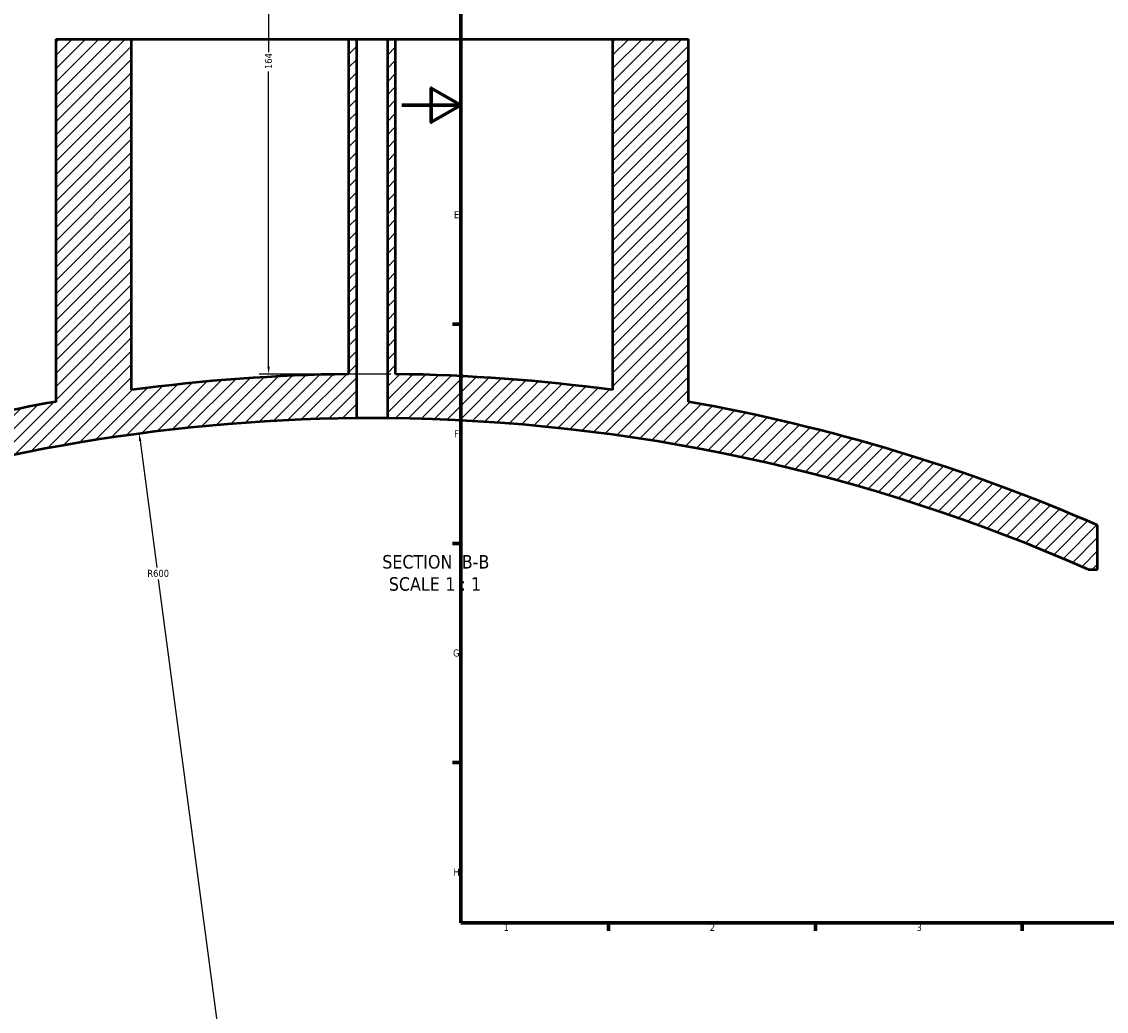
# Model space of a CAD drawing. Header units: millimetres. Extents: x -604 to 1145, y -409 to 894.
# Tile 3 of 11: x -129 to 239, y -10 to 325. Entities that reach past the tile are written whole.
import ezdxf

# ---------------------------------------------------------------- set-up
doc = ezdxf.new("R2010")
doc.units = ezdxf.units.MM
for name, color, linetype, lineweight in [('Border (ANSI)', 7, 'Continuous', 70), ('Dimension (ANSI)', 7, 'Continuous', 25), ('Hatch (ANSI)', 7, 'Continuous', 18), ('Symbol (ANSI)', 7, 'Continuous', 25), ('Visible (ANSI)', 7, 'Continuous', 50)]:
    doc.layers.add(name, color=color, linetype=linetype, lineweight=lineweight)
doc.styles.add('Label Text (ANSI)', font='tahoma.ttf')
doc.styles.add('Note Text (ANSI)', font='tahoma.ttf')
doc.dimstyles.new('Default - mm (ANSI)', dxfattribs={"dimtxt": 2.399999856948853, "dimasz": 2.5, "dimexe": 3.175, "dimexo": 1.6002, "dimgap": 0.7999999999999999, "dimtad": 0, "dimtoh": 1, "dimdec": 0, "dimrnd": 1e-08, "dimzin": 4, "dimdsep": 46, "dimtxsty": 'Note Text (ANSI)', "dimcen": 0.09, "dimdle": 10, "dimclrd": 256, "dimclre": 256, "dimclrt": 5, "dimadec": 1, "dimazin": 1, "dimtfac": 1.270000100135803, "dimtofl": 0, "dimtmove": 0, "dimatfit": 3, "dimfxl": 1, "dimtolj": 1, "dimtzin": 4, "dimlwd": -1, "dimlwe": -1, "dimarcsym": 0})

# ---------------------------------------------------------------- blocks, each defined once
blk = doc.blocks.new('Borders Default Border')
at = {"layer": 'Border (ANSI)'}
for p, q in [((20, 222.7499961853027), (17.20000028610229, 222.7499961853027)), ((20, 148.5000038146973), (17.20000028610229, 148.5000038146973)), ((20, 74.25000190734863), (17.20000028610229, 74.25000190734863)), ((70.08333206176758, 20), (70.08333206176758, 17.20000028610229)), ((140.1666641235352, 20), (140.1666641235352, 17.20000028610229)), ((210.2499961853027, 20), (210.2499961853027, 17.20000028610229))]:
    blk.add_line(p, q, dxfattribs=at)
at = {"layer": 'Border (ANSI)', "flags": 128}
for points in [[(20, 20), (20, 574.0000152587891), (820.9999847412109, 574.0000152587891), (820.9999847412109, 20), (20, 20)], [(0, 297.0000076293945), (20, 297.0000076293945), (10, 302.773494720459), (10, 291.2265014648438), (20, 297.0000076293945)]]:
    blk.add_lwpolyline(points, dxfattribs=at)
at = {"layer": 'Border (ANSI)', "color": 5, "true_color": 0x0000ff, "char_height": 2.39999994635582, "attachment_point": 7, "style": 'Note Text (ANSI)'}
for s, insert in [('E', (17.71423082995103, 258.6750000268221)), ('F', (17.77938474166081, 184.4250000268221)), ('G', (17.40381752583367, 110.1283225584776)), ('H', (17.52557601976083, 35.92500002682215)), ('1', (34.50022139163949, 17.20000005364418)), ('2', (104.39731425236, 17.20000005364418)), ('3', (174.4614475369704, 17.1494327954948))]:
    blk.add_mtext(s, dxfattribs=dict(at, insert=insert))
blk = doc.blocks.new('*D12')
at = {"layer": 'Defpoints', "color": 0, "transparency": 16777216}
for p in [(-78.45785921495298, 369.7348524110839), (-45.10844277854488, 205.8750246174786), (-2.054882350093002, 205.8750246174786)]:
    blk.add_point(p, dxfattribs=at)
at = {"layer": 'Dimension (ANSI)', "transparency": 16777216}
for p, q in [((-76.85765921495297, 369.7348524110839), (-41.93344277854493, 369.7348524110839)), ((-45.10844277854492, 367.2348524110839), (-45.10844277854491, 314.988619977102)), ((-45.10844277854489, 208.3750246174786), (-45.10844277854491, 308.4290501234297)), ((-3.655082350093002, 205.8750246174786), (-48.28344277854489, 205.8750246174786))]:
    blk.add_line(p, q, dxfattribs=at)
for points in [[(-45.52510944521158, 367.2348524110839), (-44.69177611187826, 367.2348524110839), (-45.10844277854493, 369.7348524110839)], [(-45.52510944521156, 208.3750246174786), (-44.69177611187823, 208.3750246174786), (-45.10844277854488, 205.8750246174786)]]:
    blk.add_solid(points, dxfattribs=at)
at = {"layer": 'Dimension (ANSI)', "color": 5, "transparency": 16777216, "insert": (-46.35599138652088, 309.2290501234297), "char_height": 2.399999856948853, "attachment_point": 1, "rotation": 90, "style": 'Note Text (ANSI)'}
blk.add_mtext('\\A1;164', dxfattribs=at)
blk = doc.blocks.new('*D13')
at = {"layer": 'Defpoints', "color": 0, "transparency": 16777216}
for p in [(-88.97222276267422, 185.7144611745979), (-10.05488235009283, -409.0729406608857)]:
    blk.add_point(p, dxfattribs=at)
at = {"layer": 'Dimension (ANSI)', "transparency": 16777216}
for p, q in [((-88.64340051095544, 183.2361803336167), (-82.95514506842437, 140.3647067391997)), ((-10.05488235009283, -409.0729406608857), (-82.41137332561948, 136.2663858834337))]:
    blk.add_line(p, q, dxfattribs=at)
blk.add_solid([(-88.23035370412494, 183.2909840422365), (-89.05644731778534, 183.1813766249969), (-88.97222276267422, 185.7144611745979)], dxfattribs=at)
at = {"layer": 'Dimension (ANSI)', "color": 5, "transparency": 16777216, "insert": (-86.22200980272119, 139.5647067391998), "char_height": 2.399999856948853, "attachment_point": 1, "style": 'Note Text (ANSI)'}
blk.add_mtext('\\A1;R600', dxfattribs=at)

msp = doc.modelspace()

# ---------------------------------------------------------------- hatches: boundary and pattern name
at = {"layer": 'Hatch (ANSI)'}
h = msp.add_hatch(dxfattribs=at)
h.set_pattern_fill('ANSI31', color=256, scale=25.4, style=0)
h.set_pattern_definition([(45, (0, 0), (-2.245064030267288, 2.245064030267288), [])])
edge = h.paths.add_edge_path()
edge.add_line((71.44511764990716, 319.4095720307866), (71.44511764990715, 200.5029364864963))
edge.add_ellipse((-10.05488235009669, -409.0729406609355), major_axis=(-609.575877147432, 81.50000000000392), ratio=1, start_angle=270, end_angle=276.8699246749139)
edge.add_line((-2.054882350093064, 205.8750246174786), (-2.054882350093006, 319.4095720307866))
edge.add_line((-2.054882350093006, 319.4095720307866), (-4.854882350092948, 319.4095720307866))
edge.add_line((-4.854882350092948, 319.4095720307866), (-4.854882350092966, 190.9045255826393))
edge.add_ellipse((-10.05488235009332, -409.0729406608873), major_axis=(599.9774662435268, -5.200000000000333), ratio=1, start_angle=66.63664219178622, end_angle=90, ccw=False)
edge.add_line((232.6463538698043, 139.6493114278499), (235.7951176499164, 139.6493114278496))
edge.add_line((235.7951176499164, 139.6493114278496), (235.7951176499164, 154.6493114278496))
edge.add_ellipse((-10.05488235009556, -409.0729406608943), major_axis=(-563.7222520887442, 245.8500000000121), ratio=1, start_angle=270, end_angle=283.524486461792)
edge.add_line((97.14511764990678, 196.5120327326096), (97.14511764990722, 319.4095720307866))
edge.add_line((97.14511764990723, 319.4095720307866), (71.44511764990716, 319.4095720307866))
edge = h.paths.add_edge_path()
edge.add_line((-91.55488235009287, 200.5029364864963), (-91.55488235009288, 319.4095720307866))
edge.add_line((-91.55488235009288, 319.4095720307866), (-117.254882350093, 319.4095720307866))
edge.add_line((-117.254882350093, 319.4095720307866), (-117.254882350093, 196.5120327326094))
edge.add_ellipse((-10.05488235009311, -409.0729406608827), major_axis=(-605.5849733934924, -107.1999999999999), ratio=1, start_angle=270, end_angle=279.0527794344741)
edge.add_line((-211.2048823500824, 172.10145442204), (-211.2048823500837, 156.2045818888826))
edge.add_ellipse((-10.05488235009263, -409.0729406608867), major_axis=(565.2775225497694, 201.1499999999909), ratio=1, start_angle=70.90882861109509, end_angle=90, ccw=False)
edge.add_line((-15.25488235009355, 190.9045255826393), (-15.25488235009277, 319.4095720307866))
edge.add_line((-15.25488235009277, 319.4095720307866), (-18.05488235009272, 319.4095720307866))
edge.add_line((-18.05488235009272, 319.4095720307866), (-18.05488235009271, 205.8750246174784))
edge.add_ellipse((-10.05488235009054, -409.0729406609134), major_axis=(-614.947965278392, -8.000000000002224), ratio=1, start_angle=270, end_angle=276.8699246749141)

# ---------------------------------------------------------------- linework, layer by layer
at = {"layer": 'Visible (ANSI)'}
for p, q in [((-117.254882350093, 319.4095720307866), (-91.55488235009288, 319.4095720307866)), ((-117.254882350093, 319.4095720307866), (-117.254882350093, 196.5120327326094)), ((-91.55488235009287, 200.5029364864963), (-91.55488235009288, 319.4095720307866)), ((-91.55488235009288, 319.4095720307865), (-18.05488235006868, 319.4095720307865)), ((-18.05488235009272, 319.4095720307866), (-15.25488235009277, 319.4095720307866)), ((-18.05488235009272, 319.4095720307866), (-18.05488235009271, 205.8750246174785)), ((-15.25488235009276, 190.9045255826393), (-15.25488235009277, 319.4095720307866)), ((-15.25488235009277, 319.4095720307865), (-4.854882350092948, 319.4095720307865)), ((-4.854882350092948, 319.4095720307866), (-2.054882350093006, 319.4095720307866)), ((-4.854882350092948, 319.4095720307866), (-4.854882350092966, 190.9045255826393)), ((-2.054882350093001, 205.8750246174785), (-2.054882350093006, 319.4095720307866)), ((-2.054882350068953, 319.4095720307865), (71.44511764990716, 319.4095720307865)), ((71.44511764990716, 319.4095720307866), (71.44511764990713, 200.5029364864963)), ((71.44511764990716, 319.4095720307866), (97.14511764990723, 319.4095720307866)), ((97.14511764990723, 196.5120327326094), (97.14511764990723, 319.4095720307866)), ((235.7951176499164, 139.6493114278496), (235.7951176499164, 154.6493114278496)), ((232.6463538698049, 139.6493114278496), (235.7951176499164, 139.6493114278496))]:
    msp.add_line(p, q, dxfattribs=at)
for centre, radius, start, end in [((-10.05488235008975, -409.0729406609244), 615.0000000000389, 90.74533197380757, 97.61525664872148), ((-10.05488235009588, -409.0729406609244), 615.0000000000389, 82.38474335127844, 89.25466802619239), ((-10.05488235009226, -409.0729406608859), 615.0000000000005, 100.0384453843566, 109.0912248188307), ((-10.05488235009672, -409.0729406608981), 615.0000000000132, 66.43706815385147, 79.96155461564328), ((-10.05488235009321, -409.0729406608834), 599.9999999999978, 90.49656963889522, 109.5877410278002), ((-10.05488235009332, -409.0729406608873), 600.0000000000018, 66.14007255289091, 89.50343036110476)]:
    msp.add_arc(centre, radius, start, end, dxfattribs=at)
msp.add_open_spline([(-4.854882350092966, 190.9045255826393), (-4.854882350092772, 190.9045255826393), (-4.985370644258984, 190.9057010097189), (-5.516050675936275, 190.9099502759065), (-5.916242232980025, 190.9129631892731), (-6.839611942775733, 190.9186219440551), (-7.424338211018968, 190.9216348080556), (-8.705509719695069, 190.9258839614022), (-9.401955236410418, 190.9270593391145), (-10.70780946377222, 190.9270593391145), (-11.40425498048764, 190.9258839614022), (-12.68542648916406, 190.9216348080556), (-13.27015275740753, 190.9186219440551), (-14.19352246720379, 190.9129631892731), (-14.59371402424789, 190.9099502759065), (-15.12439405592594, 190.9057010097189), (-15.25488235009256, 190.9045255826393), (-15.25488235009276, 190.9045255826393)], degree=3, knots=[0, 0, 0, 0, 0.1958781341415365, 0.1958781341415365, 0.3917562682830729, 0.3917562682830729, 0.587634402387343, 0.587634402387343, 0.7835125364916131, 0.7835125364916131, 0.9793906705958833, 0.9793906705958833, 1.175268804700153, 1.175268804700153, 1.37114693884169, 1.37114693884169, 1.567025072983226, 1.567025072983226, 1.567025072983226, 1.567025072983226], dxfattribs=at)

# ---------------------------------------------------------------- block references
msp.add_blockref('Borders Default Border', (0, 0))

# ---------------------------------------------------------------- texts
at = {"layer": 'Symbol (ANSI)', "char_height": 4.571999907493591, "attachment_point": 7, "style": 'Label Text (ANSI)'}
for s, insert in [('SECTION', (-6.603762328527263, 139.903966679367)), (' B-B', (18.63048582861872, 140.0002973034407)), ('SCALE', (-4.38074868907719, 132.3911093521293)), (' 1 : 1', (13.08777004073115, 132.4726198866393))]:
    msp.add_mtext(s, dxfattribs=dict(at, insert=insert))

# ---------------------------------------------------------------- dimensions: what is measured, and where the dimension line sits
at = {"layer": 'Dimension (ANSI)'}
dim = msp.add_linear_dim(base=(-45.10844277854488, 205.8750246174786), p1=(-78.45785921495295, 369.7348524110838), p2=(-2.054882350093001, 205.8750246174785), angle=90, dimstyle='Default - mm (ANSI)', override={"dimgap": 0.7999999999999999, "dimtoh": 0, "dimdec": 0, "dimtol": 0, "dimlim": 0, "dimtp": 0, "dimtm": -0, "dimtdec": 2, "dimatfit": 1}, dxfattribs=at)
dim.commit()
dim.dimension.update_dxf_attribs({"geometry": '*D12', "text_midpoint": (-45.10844277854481, 311.7088350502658), "dimtype": 160})
dim = msp.add_radius_dim(center=(-10.05488235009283, -409.0729406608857), mpoint=(-88.97222276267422, 185.7144611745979), dimstyle='Default - mm (ANSI)', override={"dimgap": 0.7999999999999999, "dimtih": 1, "dimdec": 0, "dimlfac": 0.9999999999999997, "dimcen": 0, "dimdle": 0, "dimtol": 0, "dimlim": 0, "dimtp": 0, "dimtm": -0, "dimtdec": 2, "dimtmove": 2}, dxfattribs=at)
dim.commit()
dim.dimension.update_dxf_attribs({"geometry": '*D13', "text_midpoint": (-82.68325919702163, 138.3155463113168), "dimtype": 164})

doc.saveas('drawing.dxf')
